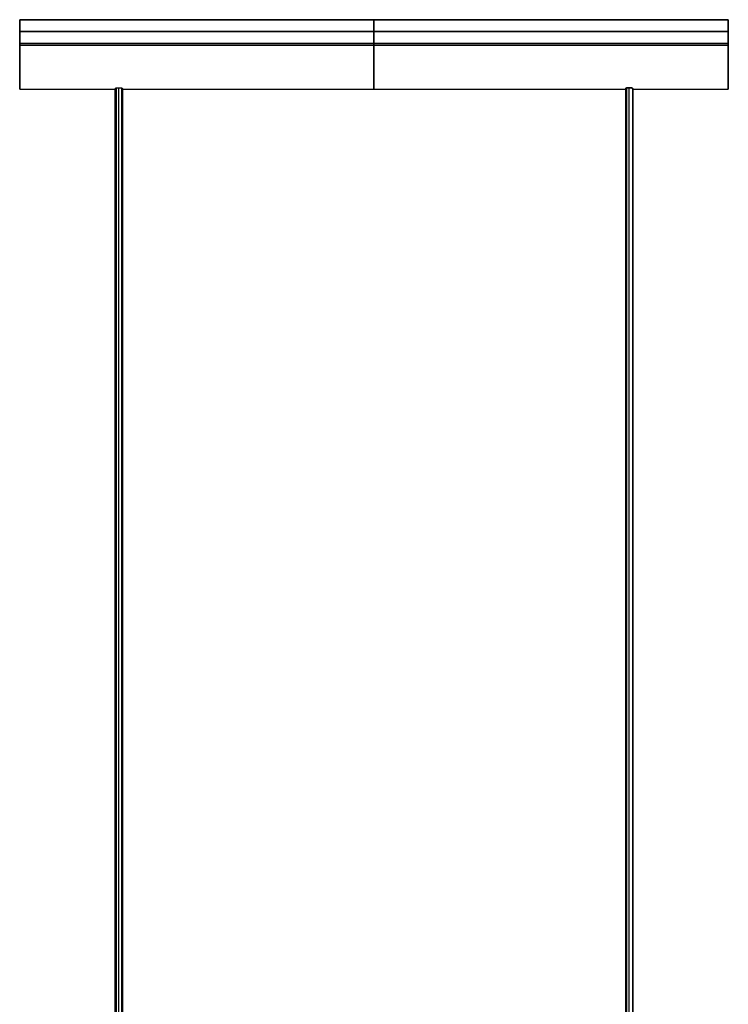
# Model space of a CAD drawing. Header units: millimetres. Extents: x -194 to 194, y -1038 to 1038.
# Tile 14 of 14: x -194 to 194, y 499 to 1038. Entities that reach past the tile are written whole.
import ezdxf

# ---------------------------------------------------------------- set-up
doc = ezdxf.new("R2010")
doc.units = ezdxf.units.MM
doc.header["$MEASUREMENT"] = 0
doc.layers.add('Predefinito', color=7, linetype='Continuous', true_color=0xff0018)

# ---------------------------------------------------------------- blocks, each defined once
blk = doc.blocks.new('TESATA_280')
at = {"layer": 'Predefinito'}
for p, q in [((-194, 0, 0), (-194, -38, 0)), ((0, 0, 24), (0, -12.95, 24)), ((-194, 0), (194, 0)), ((0, 0, -24), (0, 0, 24)), ((0, -12.95, -24), (0, 0, -24)), ((194, 0, 0), (194, -38, 0)), ((194, -6.48, 24), (-194, -6.48, 24)), ((-194, -6.48, -24), (194, -6.48, -24)), ((-194, -13.98, 24.02), (194, -13.98, 24.02)), ((-194, -13.98, -24.02), (194, -13.98, -24.02)), ((-194, -19, -23.49), (-194, -19, 23.49)), ((194, -19, -23.49), (194, -19, 23.49)), ((-139.75, -2038.77, 6.02), (-139.75, -37.24, 6.02)), ((-139.75, -2038.52, -4.98), (-139.75, -37.48, -4.98)), ((137.75, -37.66, 4.02), (137.75, -2038.34, 4.02)), ((139.75, -2038.77, 6.02), (139.75, -37.24, 6.02)), ((139.75, -2038.52, -4.98), (139.75, -37.48, -4.98)), ((-194, -38), (-141.75, -38)), ((-141.75, -37.99, 0.51), (-141.75, -2038.01, 0.51)), ((-137.75, -2038.01, 0.52), (-137.75, -37.99, 0.52)), ((-137.75, -38, 0), (137.75, -38)), ((137.75, -37.99, 0.51), (137.75, -2038.01, 0.51)), ((141.75, -37.99, 0.52), (141.75, -2038.01, 0.52)), ((141.75, -38, 0), (194, -38))]:
    blk.add_line(p, q, dxfattribs=at)
at = {"layer": 'Predefinito', "extrusion": (1, 0, 0)}
for centre, start, end in [((-13.98, 0, -194), 87.5513, 180.0001), ((-13.98, 0), 87.5567, 180), ((-13.98, 0), 180, 272.4433), ((-13.98, 0, -141.75), 170.3781, 180), ((-13.98, 0, -137.75), 180, 187.1378), ((-13.98, 0, 141.75), 180, 187.1378)]:
    blk.add_arc(centre, 24.02, start, end, dxfattribs=at)
at = {"layer": 'Predefinito', "extrusion": (1, -1.18103e-15, -1.23237e-15)}
blk.add_arc((-13.98, 0, -194), 24.02, 180, 272.4378, dxfattribs=at)
at = {"layer": 'Predefinito', "extrusion": (1, 1.13468e-15, 1.18424e-15)}
blk.add_arc((-13.98, 0, 194), 24.02, 179.9999, 272.4487, dxfattribs=at)
at = {"layer": 'Predefinito', "extrusion": (1, 3.6415e-15, -2.61559e-15)}
blk.add_arc((-13.98, 0, 194), 24.02, 87.5622, 180, dxfattribs=at)
at = {"layer": 'Predefinito', "extrusion": (1, 9.5342e-10, 1.13239e-08)}
blk.add_arc((-13.98, 0, -137.75), 24.02, 170.3763, 180, dxfattribs=at)
at = {"layer": 'Predefinito', "extrusion": (1, 5.26529e-13, -4.43153e-14)}
blk.add_arc((-13.98, 0, 137.75), 24.02, 170.3781, 180, dxfattribs=at)
at = {"layer": 'Predefinito', "extrusion": (1, 9.53497e-10, 1.13239e-08)}
blk.add_arc((-13.98, 0, 141.75), 24.02, 170.3763, 180, dxfattribs=at)
at = {"layer": 'Predefinito', "extrusion": (1, -1.90478e-08, 3.05062e-07)}
blk.add_arc((-13.98, 0, -141.75), 24.02, 180, 187.1458, dxfattribs=at)
at = {"layer": 'Predefinito', "extrusion": (1, -1.90477e-08, 3.05062e-07)}
blk.add_arc((-13.98, 0, 137.75), 24.02, 180, 187.1458, dxfattribs=at)
at = {"layer": 'Predefinito'}
for points, degree in [([(-194, 0, 24), (0, 0, 24), (194, 0, 24)], 2), ([(-194, 0, -24), (-194, 0), (-194, 0, 24)], 2), ([(-194, 0, 24), (-194, -6.48, 24), (-194, -12.95, 24)], 2), ([(194, 0, -24), (0, 0, -24), (-194, 0, -24)], 2), ([(-194, -12.96, -24), (-194, -6.48, -24), (-194, 0, -24)], 2), ([(194, 0, -24), (194, 0), (194, 0, 24)], 2), ([(194, 0, 24), (194, -6.48, 24), (194, -12.96, 24)], 2), ([(194, -12.95, -24), (194, -6.48, -24), (194, 0, -24)], 2), ([(194, -12.96, 24), (64.67, -12.95, 24), (-64.67, -12.95, 24), (-194, -12.95, 24)], 3), ([(-194, -12.96, -24), (-64.67, -12.95, -24), (64.67, -12.95, -24), (194, -12.95, -24)], 3), ([(-141.75, -37.66, 4.02), (-141.75, -37.48, 5.09), (-140.86, -37.24, 6.01), (-139.75, -37.24, 6.01)], 3), ([(-141.16, -37.59, -4.4), (-141.58, -37.67, -3.99), (-141.75, -37.74, -3.57), (-141.75, -37.81, -2.99)], 3), ([(-141.75, -37.66, 4.02), (-141.75, -1038, 4.02), (-141.75, -2038.34, 4.02)], 2), ([(-139.75, -37.48, -4.98), (-140.34, -37.48, -4.98), (-140.75, -37.52, -4.81), (-141.16, -37.59, -4.4)], 3), ([(-141.16, -37.59, -4.4), (-141.16, -704.53, -4.4), (-141.16, -1371.47, -4.4), (-141.16, -2038.41, -4.4)], 3), ([(-139.75, -37.24, 6.01), (-139.16, -37.24, 6.01), (-138.75, -37.28, 5.84), (-138.34, -37.38, 5.43)], 3), ([(-137.75, -37.81, -2.98), (-137.75, -37.68, -4.07), (-138.64, -37.48, -4.98), (-139.75, -37.48, -4.98)], 3), ([(-138.34, -37.38, 5.43), (-137.92, -37.47, 5.02), (-137.75, -37.56, 4.6), (-137.75, -37.66, 4.02)], 3), ([(-138.34, -37.38, 5.43), (-138.34, -704.46, 5.43), (-138.34, -1371.54, 5.43), (-138.34, -2038.62, 5.43)], 3), ([(-137.75, -37.66, 4.02), (-137.75, -1038, 4.02), (-137.75, -2038.34, 4.02)], 2), ([(138.34, -37.38, 5.43), (137.92, -37.47, 5.02), (137.75, -37.56, 4.6), (137.75, -37.66, 4.02)], 3), ([(138.34, -37.59, -4.4), (137.92, -37.67, -3.99), (137.75, -37.74, -3.57), (137.75, -37.81, -2.99)], 3), ([(139.75, -37.24, 6.01), (139.16, -37.24, 6.01), (138.75, -37.28, 5.84), (138.34, -37.38, 5.43)], 3), ([(138.34, -37.38, 5.43), (138.34, -704.46, 5.43), (138.34, -1371.54, 5.43), (138.34, -2038.62, 5.43)], 3), ([(139.75, -37.48, -4.98), (139.16, -37.48, -4.98), (138.75, -37.52, -4.81), (138.34, -37.59, -4.4)], 3), ([(138.34, -37.59, -4.4), (138.34, -704.53, -4.4), (138.34, -1371.47, -4.4), (138.34, -2038.41, -4.4)], 3), ([(141.75, -37.66, 4.02), (141.75, -37.48, 5.09), (140.85, -37.24, 6.01), (139.75, -37.24, 6.01)], 3), ([(141.75, -37.81, -2.98), (141.75, -37.68, -4.07), (140.86, -37.48, -4.98), (139.75, -37.48, -4.98)], 3), ([(141.75, -2038.34, 4.02), (141.75, -1371.45, 4.02), (141.75, -704.55, 4.02), (141.75, -37.66, 4.02)], 3), ([(-141.75, -2038.19, -2.98), (-141.75, -1038, -2.99), (-141.75, -37.81, -2.99)], 2), ([(-137.75, -2038.19, -2.98), (-137.75, -1038, -2.98), (-137.75, -37.81, -2.98)], 2), ([(137.75, -37.81, -2.99), (137.75, -1038, -2.99), (137.75, -2038.19, -2.98)], 2), ([(141.75, -2038.19, -2.98), (141.75, -1038, -2.98), (141.75, -37.81, -2.98)], 2)]:
    blk.add_open_spline(points, degree=degree, dxfattribs=at)
blk = doc.blocks.new('CINIENILS_TENSOSTILO_ASM')
at = {"layer": 'Predefinito'}
blk.add_blockref('TESATA_280', (0, 1038), dxfattribs=at)

msp = doc.modelspace()

# ---------------------------------------------------------------- block references
at = {"layer": 'Predefinito'}
msp.add_blockref('CINIENILS_TENSOSTILO_ASM', (0, 0), dxfattribs=at)

doc.saveas('drawing.dxf')
